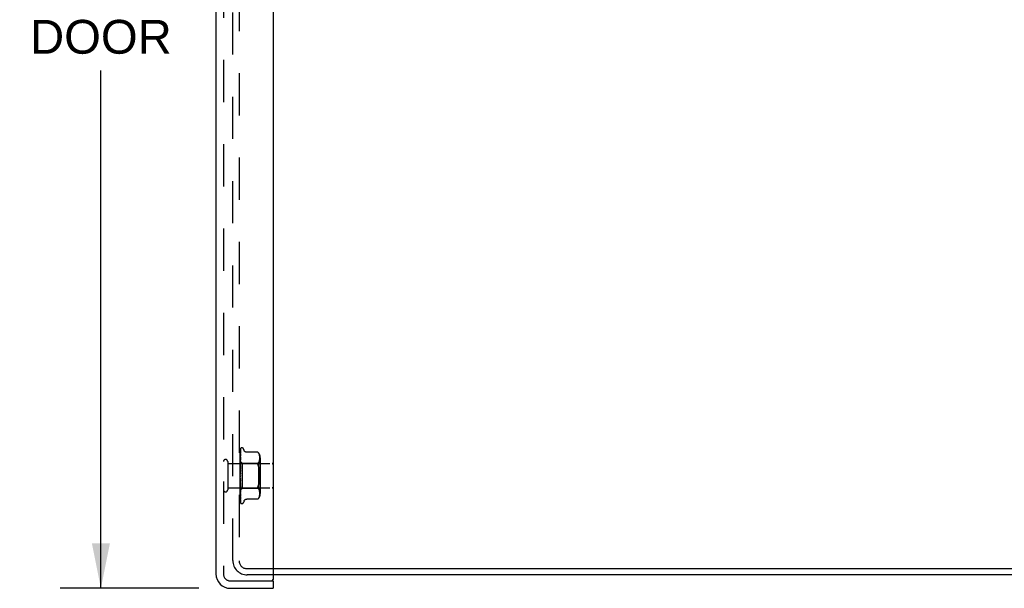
# Model space of a CAD drawing. Header units: inches. Extents: x 0 to 77.3, y 0 to 50.
# Tile 18 of 52: x 37.2 to 47.1, y 18.7 to 24.4. Entities that reach past the tile are written whole.
import ezdxf

# ---------------------------------------------------------------- set-up
doc = ezdxf.new("R2010")
doc.units = ezdxf.units.IN
doc.header["$LTSCALE"] = 4.25
doc.header["$MEASUREMENT"] = 0
doc.linetypes.add('HIDDEN', pattern=[0.2, 0.1, -0.1])
doc.layers.get('0').update_dxf_attribs({"linetype": 'CONTINUOUS'})
for name, color, linetype in [('DEFAULT_2', 8, 'HIDDEN'), ('DIMENSIONS', 7, 'CONTINUOUS'), ('FRONT_COVER', 7, 'CONTINUOUS')]:
    doc.layers.add(name, color=color, linetype=linetype)
doc.styles.get("Standard").update_dxf_attribs({"font": 'arial.ttf'})
doc.dimstyles.new('DIMSTYLE_1', dxfattribs={"dimtxt": 0.340909, "dimasz": 0.454545, "dimexe": 0.09, "dimexo": 0.07, "dimgap": 0.0375, "dimtad": 0, "dimtih": 1, "dimtoh": 1, "dimzin": 4, "dimdsep": 46, "dimtxsty": 'Standard', "dimblk": '_FILLED', "dimblk1": '_FILLED', "dimblk2": '_FILLED', "dimcen": 0.09, "dimadec": 3, "dimazin": 1, "dimtfac": 1, "dimtdec": 3, "dimtofl": 0, "dimtmove": 0, "dimatfit": 3, "dimldrblk": '_FILLED', "dimfxl": 0, "dimtolj": 1, "dimtzin": 4, "dimarcsym": 0})

# ---------------------------------------------------------------- blocks, each defined once
blk = doc.blocks.new('_FILLED')
at = {"color": 0, "linetype": 'ByBlock'}
blk.add_solid([(0, 0), (-1, 0.2), (-1, -0.2)], dxfattribs=at)
blk = doc.blocks.new('*D8')
at = {"layer": 'DIMENSIONS', "color": 2, "linetype": 'Continuous'}
for p, q in [((39.0297, 30.9544), (37.6338, 30.9544)), ((38.0429, 30.9544), (38.0429, 25.6068)), ((38.0429, 18.6844), (38.0429, 23.9023)), ((39.0297, 18.6844), (37.6338, 18.6844))]:
    blk.add_line(p, q, dxfattribs=at)
at = {"layer": 'DIMENSIONS', "color": 2, "linetype": 'Continuous', "xscale": 0.4545454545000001, "yscale": 0.4545454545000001, "zscale": 0.4545454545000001}
for p, rotation in [((38.0429, 30.9544), 90), ((38.0429, 18.6844), 270)]:
    blk.add_blockref('_FILLED', p, dxfattribs=dict(at, rotation=rotation))
at = {"layer": 'DIMENSIONS', "color": 2, "linetype": 'Continuous', "insert": (38.0429, 25.4364), "char_height": 0.34091, "width": 1.637377, "attachment_point": 2, "line_spacing_factor": 0.9}
blk.add_mtext('12.27\\PFRONT\\PDOOR', dxfattribs=at)

msp = doc.modelspace()

# ---------------------------------------------------------------- linework, layer by layer
at = {"color": 3, "linetype": 'Continuous'}
for p, q in [((39.777926, 18.88236), (49.229926, 18.88236)), ((49.227926, 18.81936), (39.777926, 18.81936))]:
    msp.add_line(p, q, dxfattribs=at)
at = {"layer": 'DEFAULT_2', "color": 8, "linetype": 'HIDDEN'}
for p, q in [((39.372926, 18.96436), (39.372926, 30.67436)), ((39.435926, 30.67636), (39.435926, 18.96236)), ((39.515926, 18.88236), (39.777926, 18.88236)), ((39.777926, 18.81936), (39.517926, 18.81936))]:
    msp.add_line(p, q, dxfattribs=at)
for centre, radius in [((39.517926, 18.96436), 0.145), ((39.515926, 18.96236), 0.08)]:
    msp.add_arc(centre, radius, 180, 270, dxfattribs=at)
at = {"layer": 'FRONT_COVER', "color": 3, "linetype": 'Continuous'}
for p, q in [((39.202926, 30.80936), (39.202926, 18.82936)), ((39.777926, 30.86436), (39.777926, 18.77436)), ((39.347926, 18.68436), (39.777926, 18.68436))]:
    msp.add_line(p, q, dxfattribs=at)
at = {"layer": 'FRONT_COVER', "color": 8, "linetype": 'HIDDEN'}
for p, q in [((39.277926, 30.80936), (39.277926, 18.82936)), ((39.447926, 19.814785), (39.447926, 20.08963)), ((39.449569, 20.011386), (39.450569, 20.075895)), ((39.449895, 20.039758), (39.450569, 20.084981)), ((39.450568, 20.053808), (39.450599, 20.054156)), ((39.450732, 20.077002), (39.450744, 20.077037)), ((39.452754, 20.096416), (39.452679, 20.096318)), ((39.464423, 20.10061), (39.463593, 20.10061)), ((39.485559, 20.074602), (39.480084, 20.089644)), ((39.625577, 20.055411), (39.513058, 20.055411)), ((39.625577, 20.055411), (39.62611, 20.054835)), ((39.625912, 20.055051), (39.62652, 20.054382)), ((39.627034, 20.053809), (39.626515, 20.054388)), ((39.627034, 20.053809), (39.627632, 20.053127)), ((39.627632, 20.053127), (39.629015, 20.051503)), ((39.629015, 20.051503), (39.632654, 20.046549)), ((39.632662, 20.046537), (39.629015, 20.051503)), ((39.320926, 19.96136), (39.320926, 19.67736)), ((39.447926, 19.963611), (39.466927, 19.94461)), ((39.449353, 19.956759), (39.448535, 19.948096)), ((39.448713, 19.962674), (39.448689, 19.962672)), ((39.448713, 19.961323), (39.448689, 19.961426)), ((39.448713, 19.958839), (39.448689, 19.95874)), ((39.448713, 19.954835), (39.448689, 19.955044)), ((39.448713, 19.949956), (39.448689, 19.949769)), ((39.448712, 19.954836), (39.449569, 20.011386)), ((39.448712, 19.949956), (39.449569, 20.005287)), ((39.448712, 19.95884), (39.44926, 19.996625)), ((39.448712, 19.943443), (39.449568, 19.995021)), ((39.448712, 19.936345), (39.44926, 19.968309)), ((39.448712, 19.927556), (39.449259, 19.956298)), ((39.448713, 19.962675), (39.44926, 20.001363)), ((39.448713, 19.961324), (39.44926, 19.999517)), ((39.449259, 19.956298), (39.449894, 19.989021)), ((39.449259, 19.931058), (39.449893, 19.957578)), ((39.44926, 19.996625), (39.449895, 20.039758)), ((39.450561, 20.009566), (39.449792, 20.002663)), ((39.449893, 19.957578), (39.450568, 19.985277)), ((39.449894, 19.989021), (39.450569, 20.023235)), ((39.450567, 19.969251), (39.450552, 19.96902)), ((39.450568, 20.009659), (39.450561, 20.009574)), ((39.450568, 20.043171), (39.45057, 20.043232)), ((39.45057, 20.043232), (39.45058, 20.043342)), ((39.632621, 19.952947), (39.629015, 19.948061)), ((39.62995, 19.94461), (39.64995, 19.96461)), ((39.632611, 19.95293), (39.635686, 19.958062)), ((39.635739, 20.041401), (39.632654, 20.046549)), ((39.635671, 19.958034), (39.638195, 19.963465)), ((39.63822, 20.036055), (39.635725, 20.041428)), ((39.638182, 19.963434), (39.640197, 19.968982)), ((39.640186, 20.030618), (39.638201, 20.036103)), ((39.641687, 20.025176), (39.640164, 20.030687)), ((39.640188, 19.968952), (39.641709, 19.974487)), ((39.642792, 20.019784), (39.641666, 20.025265)), ((39.641702, 19.974459), (39.642813, 19.979897)), ((39.643572, 20.014523), (39.642774, 20.019888)), ((39.642807, 19.979865), (39.643577, 19.985051)), ((39.64407, 20.00939), (39.643558, 20.014636)), ((39.643572, 19.985003), (39.644061, 19.990045)), ((39.644055, 19.989979), (39.644346, 19.994884)), ((39.644353, 20.004438), (39.644062, 20.009505)), ((39.644343, 19.994801), (39.644429, 19.999682)), ((39.644429, 19.999584), (39.644349, 20.004547)), ((39.64995, 19.998953), (39.64995, 19.639768)), ((39.320926, 19.94336), (39.767926, 19.94336)), ((39.447926, 19.948609), (39.448309, 19.946237)), ((39.448535, 19.948096), (39.447926, 19.941456)), ((39.447926, 19.934151), (39.448689, 19.927977)), ((39.447926, 19.931319), (39.448309, 19.93376)), ((39.447926, 19.912082), (39.448689, 19.918183)), ((39.447926, 19.915544), (39.448689, 19.90827)), ((39.448934, 19.905285), (39.447926, 19.893847)), ((39.447926, 19.889493), (39.448689, 19.896709)), ((39.447926, 19.89346), (39.448689, 19.885349)), ((39.450545, 19.873498), (39.447926, 19.843566)), ((39.447926, 19.86437), (39.448689, 19.87244)), ((39.447926, 19.868699), (39.448689, 19.860043)), ((39.448309, 19.946237), (39.448689, 19.943758)), ((39.448309, 19.93376), (39.448689, 19.936086)), ((39.448713, 19.943443), (39.448689, 19.943758)), ((39.448713, 19.936344), (39.448689, 19.936086)), ((39.448712, 19.927556), (39.448689, 19.927977)), ((39.448712, 19.918493), (39.448689, 19.918183)), ((39.448712, 19.907742), (39.448689, 19.90827)), ((39.448712, 19.897041), (39.448689, 19.896709)), ((39.448711, 19.884703), (39.448689, 19.885349)), ((39.448709, 19.87274), (39.448689, 19.87244)), ((39.448699, 19.846374), (39.450555, 19.87362)), ((39.448705, 19.859217), (39.449251, 19.869376)), ((39.448709, 19.87274), (39.450565, 19.923385)), ((39.44871, 19.884703), (39.449257, 19.901751)), ((39.448711, 19.897041), (39.449568, 19.930655)), ((39.448712, 19.918494), (39.449259, 19.94575)), ((39.448712, 19.907742), (39.449259, 19.931058)), ((39.450547, 19.92311), (39.448934, 19.905285)), ((39.449251, 19.869376), (39.449885, 19.880867)), ((39.449257, 19.901751), (39.449892, 19.921108)), ((39.449885, 19.880867), (39.450559, 19.892796)), ((39.449892, 19.921108), (39.450566, 19.941289)), ((39.450555, 19.87362), (39.450545, 19.873494)), ((39.450566, 19.923401), (39.450548, 19.923114)), ((39.466927, 19.94461), (39.466927, 19.69411)), ((39.466927, 19.94461), (39.62995, 19.94461)), ((39.62995, 19.94461), (39.62995, 19.69411)), ((39.637859, 19.893606), (39.639976, 19.882344)), ((39.447926, 19.837619), (39.448689, 19.846251)), ((39.447926, 19.842154), (39.448689, 19.833267)), ((39.447926, 19.810209), (39.448689, 19.819091)), ((39.447926, 19.814785), (39.448689, 19.805988)), ((39.447926, 19.549696), (39.447926, 19.810209)), ((39.447926, 19.78313), (39.448689, 19.791941)), ((39.447926, 19.787582), (39.448689, 19.779193)), ((39.447926, 19.75736), (39.448689, 19.765782)), ((39.447926, 19.761527), (39.448689, 19.753849)), ((39.448308, 19.765397), (39.448105, 19.76773)), ((39.448458, 19.763679), (39.448308, 19.765397)), ((39.448621, 19.761818), (39.448458, 19.763679)), ((39.448892, 19.758734), (39.448621, 19.761818)), ((39.448699, 19.846374), (39.448689, 19.846251)), ((39.448707, 19.778948), (39.448689, 19.779193)), ((39.448709, 19.766502), (39.448689, 19.765782)), ((39.448711, 19.753524), (39.448689, 19.753849)), ((39.449238, 19.786407), (39.448693, 19.792962)), ((39.450562, 19.739826), (39.448706, 19.778948)), ((39.449255, 19.752836), (39.448708, 19.766502)), ((39.450567, 19.691815), (39.44871, 19.753524)), ((39.449091, 19.756462), (39.448892, 19.758734)), ((39.449424, 19.752691), (39.449091, 19.756462)), ((39.449871, 19.779028), (39.449238, 19.786407)), ((39.44989, 19.737341), (39.449255, 19.752836)), ((39.449801, 19.748434), (39.449424, 19.752691)), ((39.450544, 19.771415), (39.449871, 19.779028)), ((39.639976, 19.756376), (39.637859, 19.745114)), ((39.641637, 19.768184), (39.639974, 19.756364)), ((39.320926, 19.69536), (39.767926, 19.69536)), ((39.447926, 19.733831), (39.448689, 19.741559)), ((39.447926, 19.737563), (39.448689, 19.730873)), ((39.447926, 19.720624), (39.448935, 19.709393)), ((39.447926, 19.713393), (39.448689, 19.720148)), ((39.447926, 19.716554), (39.448689, 19.711095)), ((39.447926, 19.696785), (39.448309, 19.699504)), ((39.447926, 19.699262), (39.448182, 19.697865)), ((39.447926, 19.675127), (39.448124, 19.675307)), ((39.447926, 19.675005), (39.448537, 19.668584)), ((39.448124, 19.675307), (39.466927, 19.69411)), ((39.448182, 19.697865), (39.448436, 19.696521)), ((39.448309, 19.699504), (39.448689, 19.702323)), ((39.448436, 19.696521), (39.448689, 19.695231)), ((39.448537, 19.668584), (39.449356, 19.660291)), ((39.448711, 19.742143), (39.448689, 19.741559)), ((39.448712, 19.730548), (39.448689, 19.730873)), ((39.448712, 19.720622), (39.448689, 19.720148)), ((39.448713, 19.710808), (39.448689, 19.711095)), ((39.448713, 19.702691), (39.448689, 19.702323)), ((39.448707, 19.695111), (39.448689, 19.695231)), ((39.448713, 19.68899), (39.448689, 19.688728)), ((39.448713, 19.683708), (39.448689, 19.683852)), ((39.448713, 19.680009), (39.448689, 19.679854)), ((39.448713, 19.67732), (39.448689, 19.677371)), ((39.448713, 19.676072), (39.448689, 19.676022)), ((39.448712, 19.695005), (39.448707, 19.695111)), ((39.449258, 19.721869), (39.448711, 19.742142)), ((39.449259, 19.694474), (39.448712, 19.720622)), ((39.44926, 19.681063), (39.448712, 19.710808)), ((39.449259, 19.671615), (39.448712, 19.702691)), ((39.44926, 19.661112), (39.448712, 19.695005)), ((39.449569, 19.62173), (39.448712, 19.680009)), ((39.44926, 19.638909), (39.448713, 19.677319)), ((39.448935, 19.709393), (39.449782, 19.700231)), ((39.449893, 19.698826), (39.449258, 19.721869)), ((39.449894, 19.664718), (39.449259, 19.694474)), ((39.449894, 19.636222), (39.449259, 19.671615)), ((39.450238, 19.628816), (39.44926, 19.681063)), ((39.450238, 19.601627), (39.44926, 19.661112)), ((39.449782, 19.700231), (39.450549, 19.692089)), ((39.450229, 19.743625), (39.449801, 19.748434)), ((39.450564, 19.721212), (39.44989, 19.737341)), ((39.450567, 19.674776), (39.449893, 19.698826)), ((39.450568, 19.648484), (39.449894, 19.67797)), ((39.450568, 19.63362), (39.449894, 19.664718)), ((39.450545, 19.740077), (39.450229, 19.743625)), ((39.450546, 19.74006), (39.450562, 19.739821)), ((39.45055, 19.692083), (39.450567, 19.691812)), ((39.466927, 19.69411), (39.62995, 19.69411)), ((39.632621, 19.685773), (39.629015, 19.690659)), ((39.62995, 19.69411), (39.64995, 19.67411)), ((39.635686, 19.680658), (39.632611, 19.685791)), ((39.638195, 19.675256), (39.635671, 19.680686)), ((39.640197, 19.669739), (39.638182, 19.675286)), ((39.641709, 19.664233), (39.640188, 19.669768)), ((39.642813, 19.658824), (39.641702, 19.664262)), ((39.643577, 19.65367), (39.642807, 19.658856)), ((39.644061, 19.648675), (39.643572, 19.653717)), ((39.447926, 19.634578), (39.448543, 19.628743)), ((39.450238, 19.571584), (39.44926, 19.638909)), ((39.450569, 19.555225), (39.449569, 19.62173)), ((39.450569, 19.5992), (39.449894, 19.636222)), ((39.450569, 19.572751), (39.449894, 19.614358)), ((39.450569, 19.560764), (39.449894, 19.604851)), ((39.450569, 19.547252), (39.449895, 19.593405)), ((39.450569, 19.611357), (39.450238, 19.628816)), ((39.450569, 19.581762), (39.450238, 19.601627)), ((39.450569, 19.549121), (39.450238, 19.571584)), ((39.450556, 19.648659), (39.450568, 19.648489)), ((39.450569, 19.611334), (39.450568, 19.611361)), ((39.450596, 19.581414), (39.450568, 19.581767)), ((39.485559, 19.564118), (39.480084, 19.549076)), ((39.625577, 19.58331), (39.513053, 19.58331)), ((39.625664, 19.583407), (39.625577, 19.58331)), ((39.632662, 19.592183), (39.629015, 19.587217)), ((39.632654, 19.592171), (39.635739, 19.59732)), ((39.635725, 19.597292), (39.63822, 19.602665)), ((39.638201, 19.602617), (39.640186, 19.608103)), ((39.640164, 19.608033), (39.641687, 19.613544)), ((39.641666, 19.613455), (39.642792, 19.618936)), ((39.642774, 19.618832), (39.643572, 19.624197)), ((39.643558, 19.624085), (39.64407, 19.62933)), ((39.644346, 19.643836), (39.644055, 19.648742)), ((39.644353, 19.634282), (39.64407, 19.62933)), ((39.644429, 19.639038), (39.644343, 19.64392)), ((39.451653, 19.543857), (39.451691, 19.54381)), ((39.464423, 19.53811), (39.463593, 19.53811)), ((39.347926, 18.75936), (39.762926, 18.75936))]:
    msp.add_line(p, q, dxfattribs=at)
at = {"layer": 'FRONT_COVER', "color": 7, "linetype": 'Continuous'}
for p, q in [((39.762926, 18.75936), (39.777926, 18.75936)), ((39.777926, 18.75936), (39.777926, 18.68436))]:
    msp.add_line(p, q, dxfattribs=at)
at = {"layer": 'FRONT_COVER', "color": 8, "linetype": 'HIDDEN'}
for points in [[(39.447926, 20.089625), (39.448457, 20.090914), (39.449047, 20.092067), (39.449673, 20.093091), (39.450305, 20.093976), (39.450915, 20.094723), (39.451473, 20.095329), (39.45195, 20.095794), (39.452327, 20.096127), (39.452581, 20.096327), (39.45272, 20.096418), (39.452754, 20.096416)], [(39.451784, 20.095361), (39.451206, 20.094536), (39.450493, 20.093323), (39.449876, 20.092061), (39.449327, 20.090739), (39.448826, 20.089342), (39.448363, 20.087851), (39.447926, 20.0862)], [(39.451069, 20.091005), (39.450696, 20.090447), (39.450443, 20.090066), (39.450167, 20.089635), (39.449871, 20.089157), (39.449565, 20.088639), (39.449255, 20.088081), (39.448945, 20.087487), (39.448641, 20.086858), (39.448349, 20.086196), (39.448073, 20.085503), (39.447926, 20.085095)], [(39.450771, 20.08636), (39.450422, 20.085118), (39.449945, 20.083301), (39.449487, 20.081404), (39.449048, 20.079434), (39.448625, 20.07739), (39.448221, 20.075271), (39.447926, 20.073587)], [(39.450381, 20.076312), (39.4499, 20.075411), (39.44962, 20.074878), (39.449323, 20.0743), (39.449021, 20.073685), (39.44872, 20.073036), (39.448424, 20.072353), (39.448142, 20.071641), (39.447926, 20.071039)], [(39.450624, 20.069166), (39.450294, 20.067336), (39.449841, 20.064716), (39.449403, 20.062049), (39.448979, 20.059344), (39.44857, 20.056598), (39.448178, 20.05382), (39.447926, 20.051934)], [(39.449991, 20.0527), (39.449382, 20.051419), (39.449035, 20.050676), (39.448677, 20.049877), (39.448322, 20.049025), (39.447986, 20.048132), (39.447926, 20.047961)], [(39.44926, 20.001363), (39.450238, 20.069155), (39.450569, 20.091768)], [(39.44926, 19.999517), (39.450238, 20.066402), (39.450569, 20.088702)], [(39.449568, 19.995021), (39.450238, 20.03451), (39.450569, 20.053807)], [(39.449569, 20.005287), (39.450238, 20.047783), (39.450569, 20.068587)], [(39.450598, 20.054154), (39.450591, 20.054128), (39.450536, 20.05396), (39.450418, 20.053656), (39.450234, 20.053228), (39.449991, 20.0527)], [(39.450744, 20.077037), (39.450678, 20.076892), (39.450557, 20.076649), (39.450381, 20.076312)], [(39.450568, 20.0887), (39.450586, 20.08908), (39.450657, 20.089641), (39.450771, 20.090149), (39.450907, 20.090574), (39.451034, 20.090887), (39.451132, 20.091088), (39.451181, 20.091177), (39.451183, 20.09118)], [(39.450568, 20.084976), (39.45061, 20.085577), (39.450707, 20.08612), (39.450769, 20.086358)], [(39.450568, 20.075895), (39.450586, 20.076236), (39.450642, 20.076647), (39.450705, 20.076915), (39.450732, 20.077002)], [(39.450568, 20.068581), (39.450589, 20.06893), (39.450623, 20.06917)], [(39.450569, 20.091764), (39.450576, 20.091998), (39.450633, 20.092581), (39.450742, 20.093143), (39.450896, 20.093674), (39.451087, 20.094169), (39.451302, 20.094611), (39.451523, 20.094987), (39.45173, 20.095292), (39.451788, 20.09537)], [(39.451183, 20.09118), (39.451165, 20.09115), (39.451069, 20.091005)], [(39.512968, 20.055411), (39.511771, 20.055436), (39.509214, 20.055654), (39.506762, 20.056079), (39.50442, 20.056691), (39.50219, 20.057477), (39.500085, 20.058413), (39.498106, 20.059482), (39.49626, 20.060669), (39.494551, 20.061961), (39.492977, 20.063342), (39.491536, 20.064796), (39.490227, 20.066314), (39.489045, 20.067891), (39.487995, 20.069509), (39.487073, 20.071155), (39.48628, 20.07281), (39.485559, 20.074602)], [(39.625722, 20.055254), (39.625611, 20.055372), (39.625577, 20.055411)], [(39.627893, 20.052827), (39.627382, 20.053414), (39.626918, 20.053937)], [(39.450579, 20.043332), (39.450254, 20.040943), (39.449807, 20.037564), (39.449373, 20.034182), (39.448954, 20.030801), (39.448549, 20.027421), (39.448161, 20.024054), (39.447926, 20.021945)], [(39.448863, 20.018994), (39.448509, 20.018182), (39.44816, 20.017322), (39.447926, 20.016694)], [(39.449792, 20.002663), (39.44936, 19.998674), (39.448943, 19.994727), (39.448539, 19.990825), (39.448152, 19.98698), (39.447926, 19.984674)], [(39.449413, 19.981767), (39.448757, 19.980336), (39.448423, 19.979589), (39.4481, 19.978822), (39.447926, 19.978379)], [(39.447926, 19.963568), (39.4482, 19.96328), (39.448415, 19.963047), (39.448575, 19.962867), (39.448675, 19.962743), (39.448713, 19.962678), (39.448713, 19.962674)], [(39.447926, 19.963158), (39.448118, 19.962774), (39.448309, 19.962357), (39.4485, 19.961907), (39.448689, 19.961426)], [(39.447926, 19.962722), (39.448118, 19.96276), (39.448309, 19.962765), (39.4485, 19.962735), (39.448689, 19.962672)], [(39.447926, 19.96163), (39.4482, 19.961451), (39.448415, 19.96133), (39.448575, 19.961267), (39.448675, 19.961262), (39.448713, 19.961315), (39.448713, 19.961323)], [(39.447926, 19.960294), (39.4482, 19.959907), (39.448415, 19.95957), (39.448575, 19.959279), (39.448675, 19.959041), (39.448713, 19.958862), (39.448713, 19.958839)], [(39.447926, 19.957105), (39.448118, 19.957564), (39.448309, 19.95799), (39.4485, 19.958381), (39.448689, 19.95874)], [(39.447926, 19.958396), (39.448118, 19.957603), (39.448309, 19.95678), (39.4485, 19.955927), (39.448689, 19.955044)], [(39.447926, 19.95455), (39.4482, 19.954487), (39.448415, 19.954483), (39.448575, 19.954539), (39.448675, 19.954652), (39.448713, 19.954835)], [(39.447926, 19.951927), (39.4482, 19.951455), (39.448415, 19.951025), (39.448575, 19.950635), (39.448675, 19.950291), (39.448713, 19.950004), (39.448713, 19.949956)], [(39.447926, 19.94651), (39.448118, 19.947373), (39.448309, 19.948204), (39.4485, 19.949003), (39.448689, 19.949769)], [(39.450566, 20.023233), (39.450564, 20.023216), (39.450532, 20.023042), (39.450448, 20.022726), (39.450299, 20.022284), (39.450086, 20.021739), (39.449827, 20.021128), (39.449528, 20.02046), (39.448863, 20.018994)], [(39.449259, 19.94575), (39.450238, 19.993651), (39.450568, 20.009664)], [(39.44926, 19.968309), (39.450238, 20.024429), (39.450569, 20.043176)], [(39.450552, 19.969013), (39.450229, 19.965753), (39.449353, 19.956759)], [(39.450567, 19.985281), (39.450551, 19.985057), (39.450495, 19.984706), (39.450384, 19.98425), (39.450212, 19.983709), (39.449986, 19.983101), (39.449717, 19.982451), (39.449413, 19.981767)], [(39.449568, 19.930655), (39.450237, 19.956554), (39.450568, 19.969254)], [(39.447926, 19.942583), (39.4482, 19.942638), (39.448415, 19.942752), (39.448575, 19.942925), (39.448675, 19.943153), (39.448713, 19.943443)], [(39.450566, 19.941299), (39.450561, 19.941191), (39.450509, 19.940712), (39.450395, 19.94014), (39.450209, 19.939499), (39.449963, 19.938815), (39.449665, 19.938102), (39.449335, 19.937384), (39.448986, 19.936665), (39.448633, 19.935947), (39.448286, 19.935225), (39.447926, 19.934418)], [(39.447926, 19.938768), (39.4482, 19.938228), (39.448415, 19.937722), (39.448575, 19.937246), (39.448675, 19.936809), (39.448713, 19.936424), (39.448713, 19.936344)], [(39.447926, 19.926163), (39.448201, 19.926337), (39.448417, 19.926563), (39.448575, 19.926843), (39.448673, 19.927173), (39.448712, 19.927556)], [(39.447926, 19.921294), (39.4482, 19.920705), (39.448415, 19.920141), (39.448575, 19.919596), (39.448675, 19.919082), (39.448713, 19.918613), (39.448712, 19.918493)], [(39.447926, 19.905883), (39.4482, 19.906164), (39.448415, 19.906496), (39.448575, 19.906881), (39.448675, 19.907309), (39.448712, 19.907742)], [(39.447926, 19.900135), (39.4482, 19.899519), (39.448415, 19.898917), (39.448575, 19.898323), (39.448675, 19.897751), (39.448713, 19.897215), (39.448712, 19.897041)], [(39.448375, 19.88729), (39.44807, 19.886725), (39.447926, 19.886442)], [(39.447926, 19.882476), (39.4482, 19.882857), (39.448415, 19.883281), (39.448575, 19.883753), (39.448675, 19.88426), (39.448711, 19.884703)], [(39.447926, 19.876057), (39.4482, 19.875437), (39.448415, 19.874818), (39.448575, 19.874197), (39.448675, 19.873587), (39.448713, 19.873003), (39.448709, 19.87274)], [(39.447926, 19.856787), (39.4482, 19.857254), (39.448415, 19.857756), (39.448575, 19.858298), (39.448675, 19.858865), (39.448705, 19.859217)], [(39.45056, 19.89282), (39.450511, 19.892308), (39.45038, 19.891626), (39.450176, 19.890925), (39.44992, 19.890248), (39.449628, 19.889597), (39.449318, 19.888985), (39.449002, 19.888404), (39.448375, 19.88729)], [(39.448688, 19.876579), (39.448718, 19.876787), (39.448791, 19.876936), (39.448908, 19.877025), (39.449063, 19.87705), (39.449251, 19.877007), (39.449461, 19.876893), (39.449683, 19.87671), (39.449904, 19.87645), (39.450115, 19.876108), (39.450299, 19.875688), (39.450444, 19.875193), (39.450536, 19.874647), (39.450569, 19.87408), (39.450555, 19.87362)], [(39.448705, 19.859217), (39.448713, 19.859445), (39.448689, 19.860043)], [(39.629015, 19.922802), (39.627753, 19.926095), (39.626781, 19.929216), (39.626105, 19.932117), (39.625708, 19.934835), (39.625574, 19.937385), (39.625708, 19.939795), (39.626105, 19.942081), (39.626781, 19.944236), (39.627753, 19.946253), (39.629015, 19.948061)], [(39.629015, 19.922802), (39.632378, 19.913869), (39.635326, 19.904148), (39.637863, 19.893588)], [(39.637859, 19.893606), (39.63532, 19.904168), (39.632374, 19.913882), (39.629015, 19.922802)], [(39.644262, 19.80619), (39.644434, 19.819355), (39.644262, 19.832521), (39.643758, 19.845513), (39.642889, 19.858229), (39.641637, 19.870537), (39.639974, 19.882357)], [(39.641637, 19.87053), (39.642889, 19.858229), (39.643758, 19.845519), (39.644262, 19.832531), (39.644434, 19.819365), (39.644262, 19.806199), (39.643758, 19.793207), (39.642889, 19.780491)], [(39.447926, 19.84993), (39.4482, 19.849327), (39.448415, 19.848715), (39.448575, 19.848088), (39.448675, 19.847462), (39.448713, 19.846852), (39.448699, 19.846374)], [(39.448823, 19.837556), (39.44848, 19.837103), (39.448313, 19.83688), (39.448133, 19.836628), (39.447926, 19.836314)], [(39.447926, 19.829746), (39.4482, 19.830282), (39.448415, 19.830843), (39.448575, 19.831435), (39.448614, 19.83163)], [(39.447926, 19.822698), (39.4482, 19.822134), (39.448415, 19.821551), (39.448575, 19.820942), (39.448675, 19.820322), (39.448713, 19.819708), (39.448689, 19.819091)], [(39.447926, 19.802329), (39.4482, 19.802915), (39.448415, 19.803516), (39.448575, 19.804136), (39.448675, 19.804762), (39.448713, 19.805377), (39.448689, 19.805988)], [(39.447926, 19.795345), (39.4482, 19.794841), (39.448415, 19.794307), (39.448575, 19.793738), (39.448675, 19.793148), (39.448693, 19.792962)], [(39.447926, 19.775528), (39.4482, 19.776143), (39.448415, 19.776761), (39.448575, 19.777388), (39.448675, 19.778008), (39.448713, 19.778608), (39.448707, 19.778948)], [(39.447926, 19.777202), (39.448084, 19.776926), (39.44836, 19.77647), (39.448923, 19.775579)], [(39.448105, 19.76773), (39.447983, 19.769136), (39.447926, 19.769797)], [(39.447926, 19.76886), (39.4482, 19.768434), (39.448415, 19.767969), (39.448575, 19.76746), (39.448675, 19.76692), (39.448709, 19.766502)], [(39.447926, 19.750312), (39.4482, 19.750932), (39.448415, 19.751545), (39.448575, 19.752156), (39.448675, 19.75275), (39.448713, 19.753312), (39.448711, 19.753524)], [(39.448614, 19.83163), (39.448867, 19.832999), (39.449158, 19.834536), (39.449462, 19.836101), (39.449781, 19.837697), (39.450116, 19.839328), (39.450431, 19.840831)], [(39.448614, 19.83163), (39.448675, 19.832043), (39.448713, 19.832651), (39.448689, 19.833267)], [(39.448693, 19.792962), (39.448713, 19.792551), (39.448689, 19.791941)], [(39.450458, 19.840966), (39.45036, 19.840533), (39.450164, 19.83991), (39.449936, 19.839357), (39.449693, 19.838873), (39.449453, 19.838463), (39.449225, 19.838115), (39.449016, 19.837816), (39.448823, 19.837556)], [(39.448923, 19.775579), (39.449211, 19.775106), (39.449503, 19.774594), (39.449791, 19.774028), (39.450057, 19.77341), (39.450288, 19.772738), (39.450455, 19.772052), (39.450548, 19.771361)], [(39.639976, 19.756376), (39.641637, 19.76819), (39.642889, 19.780491), (39.643758, 19.793202)], [(39.447926, 19.744201), (39.4482, 19.743868), (39.448415, 19.743489), (39.448575, 19.743058), (39.448675, 19.742588), (39.448711, 19.742143)], [(39.447926, 19.72759), (39.4482, 19.728195), (39.448415, 19.728781), (39.448575, 19.729353), (39.448675, 19.729898), (39.448713, 19.730403), (39.448712, 19.730548)], [(39.447926, 19.727899), (39.447962, 19.72782), (39.448272, 19.727177), (39.448594, 19.726546), (39.448923, 19.725914), (39.449254, 19.72527), (39.449577, 19.724606), (39.449881, 19.723916), (39.450147, 19.723217), (39.45036, 19.722512), (39.450498, 19.72185), (39.450561, 19.721268), (39.450564, 19.721198)], [(39.447926, 19.722258), (39.4482, 19.72203), (39.448415, 19.72175), (39.448575, 19.721414), (39.448675, 19.721031), (39.448712, 19.720622)], [(39.447926, 19.708186), (39.4482, 19.708753), (39.448415, 19.70929), (39.448575, 19.709803), (39.448675, 19.71028), (39.448713, 19.71071), (39.448713, 19.710808)], [(39.447926, 19.703824), (39.4482, 19.70371), (39.448415, 19.70354), (39.448575, 19.703309), (39.448675, 19.703027), (39.448713, 19.702691)], [(39.447926, 19.6928), (39.448181, 19.69327), (39.448386, 19.693709), (39.448544, 19.694118), (39.448651, 19.694491), (39.448705, 19.694821), (39.448712, 19.695005)], [(39.447926, 19.689566), (39.4482, 19.68957), (39.448415, 19.689515), (39.448575, 19.6894), (39.448675, 19.689228), (39.448713, 19.68899)], [(39.447926, 19.684608), (39.448118, 19.685595), (39.448309, 19.68661), (39.4485, 19.687655), (39.448689, 19.688728)], [(39.447926, 19.68631), (39.448118, 19.685646), (39.448309, 19.685015), (39.4485, 19.684417), (39.448689, 19.683852)], [(39.447926, 19.681988), (39.4482, 19.682419), (39.448415, 19.682804), (39.448575, 19.683147), (39.448675, 19.683438), (39.448713, 19.683673), (39.448713, 19.683708)], [(39.447926, 19.681713), (39.447993, 19.681546), (39.448345, 19.680727), (39.448713, 19.679928), (39.449084, 19.679141), (39.449445, 19.678366), (39.449778, 19.677609), (39.450069, 19.676879), (39.450299, 19.676203), (39.450457, 19.675602), (39.450541, 19.675106), (39.450567, 19.674774)], [(39.447926, 19.68), (39.4482, 19.680121), (39.448415, 19.680183), (39.448575, 19.680187), (39.448675, 19.680133), (39.448713, 19.680009)], [(39.447926, 19.6773), (39.448118, 19.677891), (39.448309, 19.678514), (39.4485, 19.679168), (39.448689, 19.679854)], [(39.447926, 19.678167), (39.448118, 19.677917), (39.448309, 19.677702), (39.4485, 19.67752), (39.448689, 19.677371)], [(39.447926, 19.67614), (39.4482, 19.67648), (39.448415, 19.676766), (39.448575, 19.677003), (39.448675, 19.677184), (39.448713, 19.677307), (39.448713, 19.67732)], [(39.447926, 19.67547), (39.4482, 19.675704), (39.448415, 19.675882), (39.448575, 19.676004), (39.448675, 19.676069), (39.448713, 19.676075), (39.448713, 19.676072)], [(39.448124, 19.675307), (39.448309, 19.675508), (39.4485, 19.675749), (39.448689, 19.676022)], [(39.449894, 19.67797), (39.448967, 19.719088), (39.448712, 19.730548)], [(39.449894, 19.614358), (39.448967, 19.672678), (39.448712, 19.68899)], [(39.449894, 19.604851), (39.448967, 19.666495), (39.448712, 19.683707)], [(39.449895, 19.593405), (39.448967, 19.658016), (39.448713, 19.676071)], [(39.449356, 19.660291), (39.449787, 19.656049), (39.450556, 19.648667)], [(39.629015, 19.690659), (39.627753, 19.692467), (39.626781, 19.694485), (39.626105, 19.696639), (39.625708, 19.698925), (39.625574, 19.701335), (39.625708, 19.703886), (39.626105, 19.706604), (39.626781, 19.709504), (39.627753, 19.712625), (39.629015, 19.715918)], [(39.629015, 19.715918), (39.632378, 19.724851), (39.635326, 19.734572)], [(39.637863, 19.745133), (39.63532, 19.734552), (39.632374, 19.724838)], [(39.447926, 19.640384), (39.448111, 19.639897), (39.448443, 19.639087), (39.448784, 19.638306), (39.449448, 19.636842)], [(39.447926, 19.605434), (39.448016, 19.605181), (39.448361, 19.604282), (39.448717, 19.603438), (39.449059, 19.602671), (39.449683, 19.601319)], [(39.447926, 19.600798), (39.448168, 19.598799), (39.448558, 19.595714), (39.448964, 19.59264), (39.449385, 19.589585), (39.44982, 19.586549), (39.450269, 19.583539), (39.450596, 19.581422)], [(39.447926, 19.578137), (39.448058, 19.577762), (39.448363, 19.576968), (39.448683, 19.576208), (39.449011, 19.575483), (39.449337, 19.574801), (39.449651, 19.574165)], [(39.447926, 19.574864), (39.448195, 19.573088), (39.448591, 19.570634), (39.449004, 19.568235), (39.449433, 19.565894), (39.449878, 19.563611), (39.450338, 19.561394), (39.450673, 19.55986)], [(39.447926, 19.559485), (39.448149, 19.55887), (39.448401, 19.558242), (39.448664, 19.557638), (39.448935, 19.557061), (39.44921, 19.556511), (39.449484, 19.555989), (39.449753, 19.555497), (39.450012, 19.55504), (39.450257, 19.554618)], [(39.447926, 19.55767), (39.447978, 19.557411), (39.448364, 19.555618), (39.44877, 19.553928), (39.449199, 19.552315), (39.44965, 19.550773), (39.450128, 19.549304), (39.450633, 19.54791), (39.451005, 19.546981)], [(39.448543, 19.628743), (39.448947, 19.625087), (39.449365, 19.621408), (39.449798, 19.617706), (39.450568, 19.611343)], [(39.449448, 19.636842), (39.449751, 19.636158), (39.450018, 19.635521), (39.450241, 19.634936), (39.450405, 19.634434), (39.450508, 19.634038), (39.450555, 19.633764), (39.450568, 19.633618)], [(39.449651, 19.574165), (39.450198, 19.573067), (39.450409, 19.572627), (39.450558, 19.572296), (39.450605, 19.572184)], [(39.449683, 19.601319), (39.449951, 19.600728), (39.450188, 19.600184), (39.450371, 19.599728), (39.450492, 19.599385), (39.450555, 19.599166), (39.450567, 19.599118)], [(39.450257, 19.554618), (39.450661, 19.55393), (39.450799, 19.553691), (39.450856, 19.553588)], [(39.450567, 19.599118), (39.450576, 19.599071), (39.450572, 19.599107), (39.450568, 19.599198)], [(39.450605, 19.572184), (39.450636, 19.572105), (39.450651, 19.572062), (39.450626, 19.572167), (39.450587, 19.572425), (39.450568, 19.572749)], [(39.45067, 19.559864), (39.450615, 19.560171), (39.450568, 19.560769)], [(39.450856, 19.553588), (39.450881, 19.553542), (39.450909, 19.553487), (39.450886, 19.553538), (39.450819, 19.553714), (39.450723, 19.554033), (39.450633, 19.554466), (39.450577, 19.554987), (39.450568, 19.555226)], [(39.485559, 19.564118), (39.48628, 19.56591), (39.487073, 19.567565), (39.487995, 19.569211), (39.489045, 19.570829), (39.490226, 19.572406), (39.491536, 19.573924), (39.492977, 19.575378), (39.494551, 19.576759), (39.49626, 19.578051), (39.498105, 19.579238), (39.500084, 19.580307), (39.50219, 19.581243), (39.504419, 19.582029), (39.506761, 19.582641), (39.509213, 19.583066), (39.51177, 19.583285), (39.512967, 19.58331)], [(39.625664, 19.583407), (39.625949, 19.583711), (39.626433, 19.584238), (39.627109, 19.584997), (39.627969, 19.585989), (39.629015, 19.587217)], [(39.629015, 19.587217), (39.627968, 19.585987), (39.627107, 19.584996), (39.626432, 19.584237), (39.625948, 19.583711)], [(39.644062, 19.629215), (39.644349, 19.634173), (39.644429, 19.639136)], [(39.447926, 19.550151), (39.447963, 19.55005), (39.448225, 19.54937), (39.448506, 19.54872), (39.448803, 19.548101), (39.44911, 19.547516), (39.449422, 19.546966), (39.449735, 19.546451), (39.450046, 19.545973), (39.450348, 19.545533), (39.450638, 19.545133), (39.450909, 19.544776), (39.451157, 19.544463), (39.451369, 19.544201), (39.451653, 19.543857)], [(39.447926, 19.549696), (39.448021, 19.549394), (39.448498, 19.548061), (39.449042, 19.546827), (39.449683, 19.545653), (39.450529, 19.544421)], [(39.451002, 19.546988), (39.45087, 19.547339), (39.450716, 19.547885), (39.450609, 19.548503), (39.450568, 19.549126)], [(39.451691, 19.54381), (39.451695, 19.543805), (39.451665, 19.543844), (39.451569, 19.543981), (39.451428, 19.544202), (39.45126, 19.5445), (39.451092, 19.544848), (39.450943, 19.545217), (39.450813, 19.545614), (39.450706, 19.546037), (39.450625, 19.546496), (39.450577, 19.546998), (39.450569, 19.547255)]]:
    msp.add_lwpolyline(points, dxfattribs=at)
for centre, radius, start, end in [((39.463593, 20.083944), 0.016667, 90, 160.0515593), ((39.464423, 20.083944), 0.016667, 20, 90), ((39.572372, 19.998953), 0.077578, 0, 46.6992441), ((39.299426, 19.96136), 0.0215, 0, 180), ((39.767926, 19.93336), 0.01, 0, 90), ((39.299426, 19.67736), 0.0215, 180, 360), ((39.767926, 19.70536), 0.01, 270, 360), ((39.572372, 19.639768), 0.077578, 313.3007568, 360), ((39.463593, 19.554777), 0.016667, 218.6218452, 270), ((39.464423, 19.554777), 0.016667, 270, 340), ((39.347926, 18.82936), 0.07, 180, 270)]:
    msp.add_arc(centre, radius, start, end, dxfattribs=at)
at = {"layer": 'FRONT_COVER', "color": 3, "linetype": 'Continuous'}
for centre, radius, start, end in [((39.347926, 18.82936), 0.145, 180, 270), ((39.762926, 18.77436), 0.015, 270, 360)]:
    msp.add_arc(centre, radius, start, end, dxfattribs=at)

# ---------------------------------------------------------------- dimensions: what is measured, and where the dimension line sits
at = {"layer": 'DIMENSIONS', "color": 2, "linetype": 'Continuous'}
dim = msp.add_linear_dim(base=(38.042939, 18.68436), p1=(39.099744, 30.95436), p2=(39.099744, 18.68436), angle=270, text='<>\\PFRONT\\PDOOR', dimstyle='DIMSTYLE_1', dxfattribs=at)
dim.commit()
dim.dimension.update_dxf_attribs({"geometry": '*D8', "text_midpoint": (38.042939, 24.754572), "dimtype": 160})

doc.saveas('drawing.dxf')
